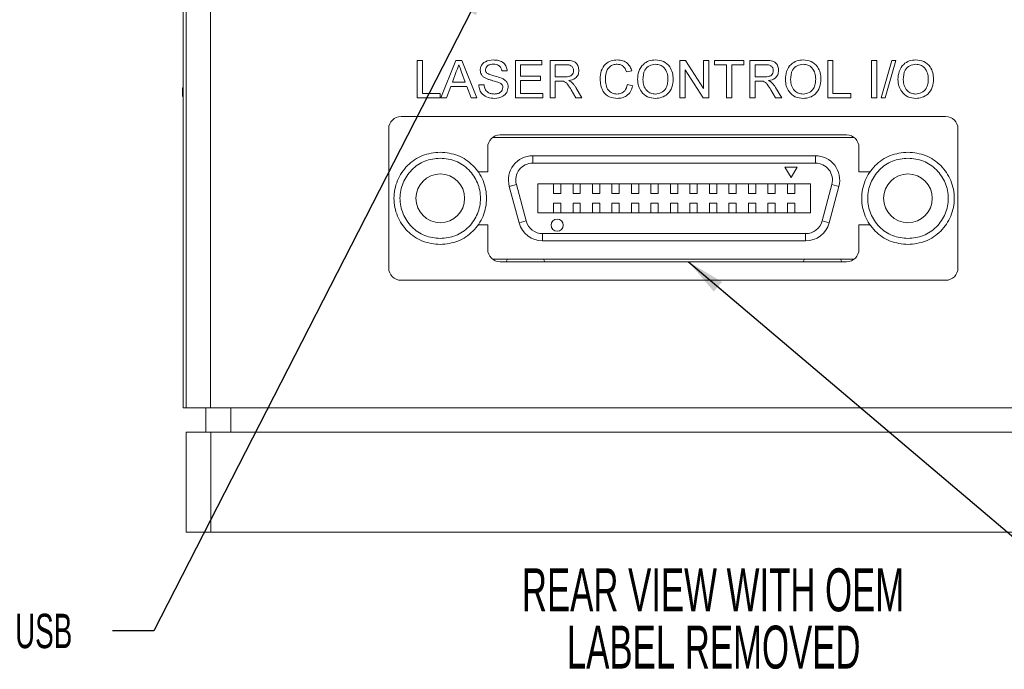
# Paper-space layout 'Sheet1' of a CAD drawing. Header units: millimetres. Extents: x 0 to 432, y 0 to 279.
# Tile 37 of 90: x 326 to 386, y 48 to 88. Entities that reach past the tile are written whole.
import ezdxf

# ---------------------------------------------------------------- set-up
doc = ezdxf.new("R2010")
doc.units = ezdxf.units.MM
doc.header["$LTSCALE"] = 0.5
doc.styles.add('SLDTEXTSTYLE0', font='TXT', dxfattribs={"width": 0.605})
doc.dimstyles.new('SLDDIMSTYLE6', dxfattribs={"dimtxt": 0, "dimasz": 2.38125, "dimexe": 0, "dimexo": 0.0625, "dimgap": 0, "dimtad": 0, "dimtih": 1, "dimtoh": 1, "dimdec": 0, "dimrnd": 1e-09, "dimzin": 0, "dimdsep": 46, "dimtxsty": 'Standard', "dimsah": 1, "dimcen": 0.09, "dimadec": 0, "dimazin": 0, "dimtfac": 2.38125, "dimtdec": 0, "dimtofl": 0, "dimtmove": 0, "dimatfit": 3, "dimfxl": 1, "dimfrac": 2, "dimtolj": 1, "dimtzin": 0, "dimarcsym": 0})

# ---------------------------------------------------------------- blocks, each defined once
blk = doc.blocks.new('SW_NOTE_5')
at = {"color": 0, "linetype": 'Continuous', "lineweight": 0, "char_height": 2.64583, "attachment_point": 2, "style": 'SLDTEXTSTYLE0'}
for s, insert in [('REAR VIEW WITH OEM', (19.637, 3.411)), ('LABEL REMOVED', (19.675, -0.117))]:
    blk.add_mtext(s, dxfattribs=dict(at, insert=insert))

psp = doc.layouts.new('Sheet1')

# ---------------------------------------------------------------- linework, layer by layer
at = {"color": 7, "linetype": 'Continuous', "lineweight": 15}
for p, q in [((335.566, 110.572), (335.566, 64.243)), ((335.757, 64.247), (335.757, 110.572)), ((337.257, 110.572), (337.257, 64.247)), ((335.566, 88.161), (335.562, 88.161)), ((335.562, 87.762), (335.566, 87.762)), ((335.566, 87.746), (335.562, 87.746)), ((335.566, 87.674), (335.562, 87.674)), ((335.566, 87.667), (335.562, 87.667)), ((335.566, 87.655), (335.562, 87.655)), ((335.566, 87.643), (335.562, 87.643)), ((335.566, 86.288), (335.562, 86.288)), ((349.983, 85.662), (350.309, 85.662)), ((349.983, 83.351), (349.983, 85.662)), ((350.309, 85.662), (350.309, 83.617)), ((351.445, 83.351), (352.363, 85.662)), ((352.363, 85.662), (352.731, 85.662)), ((352.731, 85.662), (353.648, 83.351)), ((356.029, 85.662), (357.659, 85.662)), ((356.029, 83.351), (356.029, 85.662)), ((357.659, 85.662), (357.659, 85.395)), ((358.162, 85.662), (359.165, 85.662)), ((358.162, 83.351), (358.162, 85.662)), ((366.164, 85.662), (366.508, 85.662)), ((366.164, 83.351), (366.164, 85.662)), ((366.508, 85.662), (367.616, 83.937)), ((367.616, 85.662), (367.942, 85.662)), ((367.616, 83.937), (367.616, 85.662)), ((367.942, 85.662), (367.942, 83.351)), ((368.297, 85.662), (370.105, 85.662)), ((368.297, 85.395), (368.297, 85.662)), ((370.105, 85.662), (370.105, 85.395)), ((370.461, 85.662), (371.464, 85.662)), ((370.461, 83.351), (370.461, 85.662)), ((375.261, 85.662), (375.587, 85.662)), ((375.261, 83.351), (375.261, 85.662)), ((375.587, 85.662), (375.587, 83.617)), ((377.958, 85.662), (378.284, 85.662)), ((377.958, 83.351), (377.958, 85.662)), ((378.284, 85.662), (378.284, 83.351)), ((378.551, 83.351), (379.203, 85.662)), ((379.448, 85.662), (378.796, 83.351)), ((379.203, 85.662), (379.448, 85.662)), ((352.389, 84.968), (352.152, 84.328)), ((352.941, 84.328), (352.717, 84.936)), ((355.525, 85.01), (355.199, 85.01)), ((356.355, 85.395), (356.355, 84.684)), ((357.659, 85.395), (356.355, 85.395)), ((359.177, 85.395), (358.488, 85.395)), ((358.488, 85.395), (358.488, 84.654)), ((363.2, 85.02), (362.874, 84.95)), ((366.49, 85.075), (366.49, 83.351)), ((367.597, 83.351), (366.49, 85.075)), ((369.038, 85.395), (368.297, 85.395)), ((369.038, 83.351), (369.038, 85.395)), ((369.364, 85.395), (369.364, 83.351)), ((370.105, 85.395), (369.364, 85.395)), ((371.476, 85.395), (370.787, 85.395)), ((370.787, 85.395), (370.787, 84.654)), ((352.152, 84.328), (352.941, 84.328)), ((356.355, 84.684), (357.57, 84.684)), ((356.355, 84.417), (356.355, 83.617)), ((357.57, 84.417), (356.355, 84.417)), ((357.57, 84.684), (357.57, 84.417)), ((358.488, 84.654), (359.107, 84.654)), ((358.488, 84.388), (358.488, 83.351)), ((358.822, 84.388), (358.488, 84.388)), ((370.787, 84.654), (371.406, 84.654)), ((370.787, 84.388), (370.787, 83.351)), ((371.121, 84.388), (370.787, 84.388)), ((335.528, 83.966), (335.566, 83.966)), ((335.528, 83.966), (335.528, 83.447)), ((352.054, 84.062), (351.791, 83.351)), ((353.039, 84.062), (352.054, 84.062)), ((353.302, 83.351), (353.039, 84.062)), ((353.777, 84.151), (354.102, 84.151)), ((359.756, 83.351), (359.468, 83.839)), ((359.751, 83.989), (360.13, 83.351)), ((362.934, 84.166), (363.26, 84.09)), ((372.054, 83.351), (371.766, 83.839)), ((372.049, 83.989), (372.428, 83.351)), ((351.406, 83.351), (349.983, 83.351)), ((350.309, 83.617), (351.406, 83.617)), ((351.406, 83.617), (351.406, 83.351)), ((351.791, 83.351), (351.445, 83.351)), ((353.648, 83.351), (353.302, 83.351)), ((357.718, 83.351), (356.029, 83.351)), ((356.355, 83.617), (357.718, 83.617)), ((357.718, 83.617), (357.718, 83.351)), ((358.488, 83.351), (358.162, 83.351)), ((360.13, 83.351), (359.756, 83.351)), ((366.49, 83.351), (366.164, 83.351)), ((367.942, 83.351), (367.597, 83.351)), ((369.364, 83.351), (369.038, 83.351)), ((370.787, 83.351), (370.461, 83.351)), ((372.428, 83.351), (372.054, 83.351)), ((376.684, 83.351), (375.261, 83.351)), ((375.587, 83.617), (376.684, 83.617)), ((376.684, 83.617), (376.684, 83.351)), ((378.284, 83.351), (377.958, 83.351)), ((378.796, 83.351), (378.551, 83.351)), ((382.521, 82.208), (348.993, 82.208)), ((335.562, 81.756), (335.566, 81.756)), ((348.231, 81.446), (348.231, 72.873)), ((383.283, 72.873), (383.283, 81.446)), ((354.631, 80.912), (376.883, 80.912)), ((376.425, 81.065), (355.089, 81.065)), ((354.327, 80.303), (354.327, 78.798)), ((377.187, 78.798), (377.187, 80.303)), ((357.103, 79.337), (357.103, 79.787)), ((357.103, 79.787), (374.503, 79.787)), ((374.503, 79.337), (374.503, 79.787)), ((374.503, 79.337), (357.103, 79.337)), ((372.628, 79.086), (373.378, 79.086)), ((373.003, 78.437), (372.628, 79.086)), ((373.378, 79.086), (373.003, 78.437)), ((354.327, 78.798), (353.737, 78.798)), ((377.87, 78.798), (377.187, 78.798)), ((355.655, 77.899), (356.089, 78.015)), ((356.257, 75.649), (355.655, 77.899)), ((356.089, 78.015), (356.692, 75.765)), ((357.403, 78.062), (374.203, 78.062)), ((357.403, 78.062), (357.403, 76.262)), ((358.378, 78.062), (358.378, 77.462)), ((358.828, 78.062), (358.828, 77.462)), ((359.578, 78.062), (359.578, 77.462)), ((360.028, 78.062), (360.028, 77.462)), ((360.778, 78.062), (360.778, 77.462)), ((361.228, 78.062), (361.228, 77.462)), ((361.978, 78.062), (361.978, 77.462)), ((362.428, 78.062), (362.428, 77.462)), ((363.178, 78.062), (363.178, 77.462)), ((363.628, 78.062), (363.628, 77.462)), ((364.378, 78.062), (364.378, 77.462)), ((364.828, 78.062), (364.828, 77.462)), ((365.578, 78.062), (365.578, 77.462)), ((366.028, 78.062), (366.028, 77.462)), ((366.778, 78.062), (366.778, 77.462)), ((367.228, 78.062), (367.228, 77.462)), ((367.978, 78.062), (367.978, 77.462)), ((368.428, 78.062), (368.428, 77.462)), ((369.178, 78.062), (369.178, 77.462)), ((369.628, 78.062), (369.628, 77.462)), ((370.378, 78.062), (370.378, 77.462)), ((370.828, 78.062), (370.828, 77.462)), ((371.578, 77.462), (371.578, 78.062)), ((372.028, 78.062), (372.028, 77.462)), ((372.778, 78.062), (372.778, 77.462)), ((373.228, 78.062), (373.228, 77.462)), ((374.203, 76.262), (374.203, 78.062)), ((374.915, 75.765), (375.518, 78.015)), ((375.952, 77.899), (375.349, 75.649)), ((375.518, 78.015), (375.952, 77.899)), ((358.378, 77.462), (358.828, 77.462)), ((359.578, 77.462), (360.028, 77.462)), ((360.778, 77.462), (361.228, 77.462)), ((361.978, 77.462), (362.428, 77.462)), ((363.178, 77.462), (363.628, 77.462)), ((364.378, 77.462), (364.828, 77.462)), ((365.578, 77.462), (366.028, 77.462)), ((366.778, 77.462), (367.228, 77.462)), ((367.978, 77.462), (368.428, 77.462)), ((369.178, 77.462), (369.628, 77.462)), ((370.378, 77.462), (370.828, 77.462)), ((371.578, 77.462), (372.028, 77.462)), ((372.778, 77.462), (373.228, 77.462)), ((358.828, 76.862), (358.378, 76.862)), ((358.378, 76.262), (358.378, 76.862)), ((358.828, 76.262), (358.828, 76.862)), ((359.578, 76.262), (359.578, 76.862)), ((360.028, 76.862), (359.578, 76.862)), ((360.028, 76.262), (360.028, 76.862)), ((360.778, 76.262), (360.778, 76.862)), ((361.228, 76.862), (360.778, 76.862)), ((361.228, 76.262), (361.228, 76.862)), ((362.428, 76.862), (361.978, 76.862)), ((361.978, 76.262), (361.978, 76.862)), ((362.428, 76.262), (362.428, 76.862)), ((363.178, 76.262), (363.178, 76.862)), ((363.628, 76.862), (363.178, 76.862)), ((363.628, 76.262), (363.628, 76.862)), ((364.378, 76.262), (364.378, 76.862)), ((364.828, 76.862), (364.378, 76.862)), ((364.828, 76.262), (364.828, 76.862)), ((366.028, 76.862), (365.578, 76.862)), ((365.578, 76.262), (365.578, 76.862)), ((366.028, 76.262), (366.028, 76.862)), ((366.778, 76.262), (366.778, 76.862)), ((367.228, 76.862), (366.778, 76.862)), ((367.228, 76.262), (367.228, 76.862)), ((367.978, 76.262), (367.978, 76.862)), ((368.428, 76.862), (367.978, 76.862)), ((368.428, 76.262), (368.428, 76.862)), ((369.628, 76.862), (369.178, 76.862)), ((369.178, 76.262), (369.178, 76.862)), ((369.628, 76.262), (369.628, 76.862)), ((370.378, 76.262), (370.378, 76.862)), ((370.828, 76.862), (370.378, 76.862)), ((370.828, 76.262), (370.828, 76.862)), ((371.578, 76.262), (371.578, 76.862)), ((372.028, 76.862), (371.578, 76.862)), ((372.028, 76.262), (372.028, 76.862)), ((373.228, 76.862), (372.778, 76.862)), ((372.778, 76.262), (372.778, 76.862)), ((373.228, 76.262), (373.228, 76.862)), ((374.203, 76.262), (357.403, 76.262)), ((353.734, 75.521), (354.327, 75.521)), ((354.327, 75.521), (354.327, 74.016)), ((356.257, 75.649), (356.692, 75.765)), ((374.915, 75.765), (375.349, 75.649)), ((377.187, 74.016), (377.187, 75.521)), ((377.187, 75.521), (377.873, 75.521)), ((357.706, 74.987), (373.901, 74.987)), ((357.706, 74.537), (357.706, 74.987)), ((373.901, 74.537), (373.901, 74.987)), ((373.901, 74.537), (357.706, 74.537)), ((354.625, 73.412), (376.889, 73.412)), ((357.853, 73.254), (357.767, 73.412)), ((376.141, 73.254), (376.055, 73.412)), ((355.089, 73.254), (376.425, 73.254)), ((348.993, 72.111), (382.521, 72.111)), ((335.757, 64.243), (335.566, 64.243)), ((335.757, 64.247), (335.757, 64.243)), ((337.257, 64.247), (335.757, 64.247)), ((336.976, 62.747), (336.976, 64.247)), ((337.257, 64.247), (394.257, 64.247)), ((338.5, 64.247), (338.5, 62.747)), ((335.757, 56.598), (335.757, 62.747)), ((335.757, 62.747), (337.281, 62.747)), ((337.281, 62.747), (337.281, 56.598)), ((337.281, 62.747), (394.233, 62.747)), ((337.281, 56.598), (335.757, 56.598)), ((394.233, 56.598), (337.281, 56.598))]:
    psp.add_line(p, q, dxfattribs=at)
at = {"color": 7, "linetype": 'Continuous', "lineweight": 15, "flags": 128}
for points in [[(355.552, 73.412), (355.503, 73.33), (355.466, 73.254)], [(373.84, 73.412), (373.791, 73.33), (373.754, 73.254)]]:
    psp.add_lwpolyline(points, dxfattribs=at)
at = {"color": 7, "linetype": 'Continuous', "lineweight": 15}
for centre, radius in [((351.403, 77.162), 1.5), ((380.203, 77.162), 1.5), ((358.603, 75.512), 0.375)]:
    psp.add_circle(centre, radius, dxfattribs=at)
for centre, radius, start, end in [((348.993, 81.446), 0.762, 90, 180), ((382.521, 81.446), 0.762, 0, 90), ((355.089, 80.303), 0.762, 90, 180), ((376.425, 80.303), 0.762, 0, 90), ((357.103, 78.287), 1.5, 90, 195), ((374.503, 78.287), 1.5, 345, 90), ((357.103, 78.287), 1.05, 90, 195), ((374.503, 78.287), 1.05, 345, 90), ((357.706, 76.037), 1.5, 195, 270), ((357.706, 76.037), 1.05, 195, 270), ((373.901, 76.037), 1.05, 270, 345), ((373.901, 76.037), 1.5, 270, 345), ((355.089, 74.016), 0.762, 180, 270), ((376.425, 74.016), 0.762, 270, 0), ((348.993, 72.873), 0.762, 180, 270), ((382.521, 72.873), 0.762, 270, 0)]:
    psp.add_arc(centre, radius, start, end, dxfattribs=at)
for points, knots in [([(353.865, 85.059), (353.873, 85.13), (353.889, 85.272), (354.004, 85.459), (354.254, 85.652), (354.497, 85.675), (354.668, 85.692)], [0, 0, 0, 0, 0.187029, 0.374124, 0.56114, 1, 1, 1, 1]), ([(354.668, 85.692), (354.782, 85.684), (355.011, 85.67), (355.307, 85.525), (355.488, 85.279), (355.513, 85.1), (355.525, 85.01)], [0, 0, 0, 0, 0.280797, 0.560151, 0.779877, 1, 1, 1, 1]), ([(359.165, 85.662), (359.272, 85.661), (359.484, 85.659), (359.768, 85.533), (359.915, 85.289), (359.932, 85.122), (359.94, 85.039)], [0, 0, 0, 0, 0.281671, 0.559202, 0.779411, 1, 1, 1, 1]), ([(361.244, 84.523), (361.257, 84.69), (361.282, 85.023), (361.539, 85.432), (361.917, 85.655), (362.179, 85.68), (362.309, 85.692)], [0, 0, 0, 0, 0.280492, 0.55957, 0.779615, 1, 1, 1, 1]), ([(362.309, 85.692), (362.423, 85.683), (362.649, 85.667), (362.926, 85.499), (363.112, 85.271), (363.171, 85.104), (363.2, 85.02)], [0, 0, 0, 0, 0.280081, 0.559449, 0.779549, 1, 1, 1, 1]), ([(363.556, 84.476), (363.567, 84.649), (363.59, 84.995), (363.86, 85.415), (364.246, 85.659), (364.518, 85.681), (364.654, 85.692)], [0, 0, 0, 0, 0.28057, 0.559575, 0.779561, 1, 1, 1, 1]), ([(364.654, 85.692), (364.824, 85.672), (365.164, 85.632), (365.538, 85.305), (365.722, 84.903), (365.74, 84.636), (365.749, 84.503)], [0, 0, 0, 0, 0.279564, 0.558584, 0.779087, 1, 1, 1, 1]), ([(371.464, 85.662), (371.57, 85.661), (371.782, 85.659), (372.067, 85.533), (372.214, 85.289), (372.23, 85.122), (372.239, 85.039)], [0, 0, 0, 0, 0.281671, 0.559202, 0.779411, 1, 1, 1, 1]), ([(372.654, 84.476), (372.665, 84.649), (372.688, 84.995), (372.958, 85.415), (373.343, 85.659), (373.615, 85.681), (373.752, 85.692)], [0, 0, 0, 0, 0.28057, 0.559575, 0.779561, 1, 1, 1, 1]), ([(373.752, 85.692), (373.922, 85.672), (374.262, 85.632), (374.636, 85.305), (374.82, 84.903), (374.838, 84.636), (374.847, 84.503)], [0, 0, 0, 0, 0.279564, 0.558584, 0.779087, 1, 1, 1, 1]), ([(379.588, 84.476), (379.6, 84.649), (379.622, 84.995), (379.892, 85.415), (380.278, 85.659), (380.55, 85.681), (380.686, 85.692)], [0, 0, 0, 0, 0.28057, 0.559575, 0.779561, 1, 1, 1, 1]), ([(380.686, 85.692), (380.856, 85.672), (381.196, 85.632), (381.57, 85.305), (381.754, 84.903), (381.772, 84.636), (381.781, 84.503)], [0, 0, 0, 0, 0.279564, 0.558584, 0.779087, 1, 1, 1, 1]), ([(352.547, 85.395), (352.525, 85.313), (352.485, 85.165), (352.418, 85.029), (352.389, 84.968)], [0, 0, 0, 0, 0.559915, 1, 1, 1, 1]), ([(352.717, 84.936), (352.685, 85.022), (352.628, 85.175), (352.572, 85.328), (352.547, 85.395)], [0, 0, 0, 0, 0.560002, 1, 1, 1, 1]), ([(354.207, 84.559), (354.155, 84.589), (354.051, 84.647), (353.902, 84.81), (353.879, 84.964), (353.865, 85.059)], [0, 0, 0, 0, 0.281445, 0.562273, 1, 1, 1, 1]), ([(354.681, 85.425), (354.618, 85.423), (354.492, 85.418), (354.326, 85.353), (354.212, 85.228), (354.198, 85.129), (354.191, 85.08)], [0, 0, 0, 0, 0.28129, 0.56082, 0.78068, 1, 1, 1, 1]), ([(354.191, 85.08), (354.195, 85.037), (354.202, 84.96), (354.252, 84.902), (354.274, 84.876)], [0, 0, 0, 0, 0.5596169, 1, 1, 1, 1]), ([(355.199, 85.01), (355.187, 85.079), (355.162, 85.217), (354.975, 85.406), (354.793, 85.418), (354.681, 85.425)], [0, 0, 0, 0, 0.281097, 0.560287, 1, 1, 1, 1]), ([(359.107, 84.654), (359.175, 84.656), (359.309, 84.658), (359.494, 84.723), (359.597, 84.874), (359.609, 84.979), (359.615, 85.032)], [0, 0, 0, 0, 0.2815626, 0.5602379, 0.7798719, 1, 1, 1, 1]), ([(359.615, 85.032), (359.607, 85.092), (359.593, 85.213), (359.433, 85.38), (359.274, 85.389), (359.177, 85.395)], [0, 0, 0, 0, 0.280406, 0.559981, 1, 1, 1, 1]), ([(359.94, 85.039), (359.931, 84.949), (359.912, 84.768), (359.699, 84.502), (359.468, 84.449), (359.327, 84.417)], [0, 0, 0, 0, 0.280517, 0.560502, 1, 1, 1, 1]), ([(362.294, 85.425), (362.212, 85.419), (362.049, 85.408), (361.831, 85.284), (361.606, 85), (361.585, 84.721), (361.57, 84.525)], [0, 0, 0, 0, 0.1872234, 0.3739058, 0.5607363, 1, 1, 1, 1]), ([(362.874, 84.95), (362.849, 85.022), (362.798, 85.165), (362.655, 85.33), (362.473, 85.414), (362.354, 85.421), (362.294, 85.425)], [0, 0, 0, 0, 0.280553, 0.559739, 0.779654, 1, 1, 1, 1]), ([(364.656, 85.425), (364.526, 85.408), (364.266, 85.373), (363.911, 85.023), (363.893, 84.681), (363.882, 84.472)], [0, 0, 0, 0, 0.280128, 0.559653, 1, 1, 1, 1]), ([(365.423, 84.505), (365.415, 84.631), (365.399, 84.883), (365.226, 85.201), (364.953, 85.394), (364.755, 85.415), (364.656, 85.425)], [0, 0, 0, 0, 0.280797, 0.560068, 0.779984, 1, 1, 1, 1]), ([(371.406, 84.654), (371.473, 84.656), (371.607, 84.658), (371.792, 84.723), (371.895, 84.874), (371.907, 84.979), (371.913, 85.032)], [0, 0, 0, 0, 0.281563, 0.560238, 0.779872, 1, 1, 1, 1]), ([(371.913, 85.032), (371.906, 85.092), (371.892, 85.213), (371.731, 85.38), (371.573, 85.389), (371.476, 85.395)], [0, 0, 0, 0, 0.2804059, 0.5599807, 1, 1, 1, 1]), ([(372.239, 85.039), (372.229, 84.949), (372.21, 84.768), (371.997, 84.502), (371.767, 84.449), (371.626, 84.417)], [0, 0, 0, 0, 0.280517, 0.560502, 1, 1, 1, 1]), ([(373.753, 85.425), (373.624, 85.408), (373.364, 85.373), (373.008, 85.023), (372.991, 84.681), (372.98, 84.472)], [0, 0, 0, 0, 0.2801277, 0.5596529, 1, 1, 1, 1]), ([(374.521, 84.505), (374.513, 84.631), (374.497, 84.883), (374.324, 85.201), (374.05, 85.394), (373.852, 85.415), (373.753, 85.425)], [0, 0, 0, 0, 0.280797, 0.560068, 0.779984, 1, 1, 1, 1]), ([(380.688, 85.425), (380.558, 85.408), (380.299, 85.373), (379.943, 85.023), (379.925, 84.681), (379.914, 84.472)], [0, 0, 0, 0, 0.280128, 0.559653, 1, 1, 1, 1]), ([(381.455, 84.505), (381.447, 84.631), (381.431, 84.883), (381.258, 85.201), (380.985, 85.394), (380.787, 85.415), (380.688, 85.425)], [0, 0, 0, 0, 0.2807967, 0.5600682, 0.779984, 1, 1, 1, 1]), ([(355.012, 84.303), (354.921, 84.332), (354.77, 84.381), (354.557, 84.434), (354.378, 84.486), (354.264, 84.535), (354.207, 84.559)], [0, 0, 0, 0, 0.339939, 0.560025, 0.780082, 1, 1, 1, 1]), ([(354.274, 84.876), (354.354, 84.834), (354.513, 84.749), (354.83, 84.686), (355.049, 84.611), (355.183, 84.566)], [0, 0, 0, 0, 0.278733, 0.559363, 1, 1, 1, 1]), ([(355.258, 83.991), (355.255, 84.031), (355.247, 84.11), (355.162, 84.232), (355.069, 84.276), (355.012, 84.303)], [0, 0, 0, 0, 0.280089, 0.55997, 1, 1, 1, 1]), ([(355.183, 84.566), (355.244, 84.535), (355.367, 84.473), (355.499, 84.331), (355.573, 84.168), (355.581, 84.06), (355.584, 84.007)], [0, 0, 0, 0, 0.2803713, 0.5599089, 0.7798589, 1, 1, 1, 1]), ([(358.983, 84.377), (358.953, 84.381), (358.9, 84.388), (358.846, 84.388), (358.822, 84.388)], [0, 0, 0, 0, 0.559853, 1, 1, 1, 1]), ([(359.468, 83.839), (359.397, 83.957), (359.298, 84.121), (359.137, 84.317), (359.034, 84.357), (358.983, 84.377)], [0, 0, 0, 0, 0.56088, 0.780729, 1, 1, 1, 1]), ([(359.327, 84.417), (359.363, 84.4), (359.427, 84.368), (359.483, 84.323), (359.507, 84.303)], [0, 0, 0, 0, 0.56012, 1, 1, 1, 1]), ([(359.507, 84.303), (359.559, 84.249), (359.651, 84.153), (359.72, 84.039), (359.751, 83.989)], [0, 0, 0, 0, 0.559794, 1, 1, 1, 1]), ([(362.316, 83.321), (362.143, 83.334), (361.797, 83.359), (361.432, 83.71), (361.273, 84.122), (361.254, 84.39), (361.244, 84.523)], [0, 0, 0, 0, 0.279955, 0.558088, 0.778912, 1, 1, 1, 1]), ([(361.57, 84.525), (361.577, 84.401), (361.59, 84.153), (361.724, 83.821), (361.993, 83.622), (362.188, 83.599), (362.285, 83.588)], [0, 0, 0, 0, 0.281245, 0.5607156, 0.780138, 1, 1, 1, 1]), ([(364.652, 83.321), (364.485, 83.34), (364.152, 83.378), (363.782, 83.694), (363.59, 84.084), (363.567, 84.345), (363.556, 84.476)], [0, 0, 0, 0, 0.2796, 0.558765, 0.77931, 1, 1, 1, 1]), ([(363.882, 84.472), (363.89, 84.348), (363.905, 84.102), (364.092, 83.8), (364.36, 83.615), (364.554, 83.597), (364.651, 83.588)], [0, 0, 0, 0, 0.280657, 0.559885, 0.779849, 1, 1, 1, 1]), ([(364.651, 83.588), (364.778, 83.604), (365.031, 83.636), (365.294, 83.901), (365.409, 84.207), (365.418, 84.406), (365.423, 84.505)], [0, 0, 0, 0, 0.2791, 0.558192, 0.778806, 1, 1, 1, 1]), ([(365.749, 84.503), (365.734, 84.333), (365.705, 83.995), (365.436, 83.584), (365.051, 83.36), (364.785, 83.334), (364.652, 83.321)], [0, 0, 0, 0, 0.280353, 0.559502, 0.779635, 1, 1, 1, 1]), ([(371.281, 84.377), (371.251, 84.381), (371.198, 84.388), (371.144, 84.388), (371.121, 84.388)], [0, 0, 0, 0, 0.5598527, 1, 1, 1, 1]), ([(371.766, 83.839), (371.695, 83.957), (371.596, 84.121), (371.435, 84.317), (371.333, 84.357), (371.281, 84.377)], [0, 0, 0, 0, 0.56088, 0.780729, 1, 1, 1, 1]), ([(371.626, 84.417), (371.662, 84.4), (371.725, 84.368), (371.781, 84.323), (371.805, 84.303)], [0, 0, 0, 0, 0.56012, 1, 1, 1, 1]), ([(371.805, 84.303), (371.857, 84.249), (371.949, 84.153), (372.018, 84.039), (372.049, 83.989)], [0, 0, 0, 0, 0.559794, 1, 1, 1, 1]), ([(373.75, 83.321), (373.583, 83.34), (373.249, 83.378), (372.88, 83.694), (372.688, 84.084), (372.665, 84.345), (372.654, 84.476)], [0, 0, 0, 0, 0.2796, 0.558765, 0.77931, 1, 1, 1, 1]), ([(372.98, 84.472), (372.987, 84.348), (373.003, 84.102), (373.19, 83.8), (373.458, 83.615), (373.652, 83.597), (373.749, 83.588)], [0, 0, 0, 0, 0.280657, 0.559885, 0.779849, 1, 1, 1, 1]), ([(373.749, 83.588), (373.876, 83.604), (374.129, 83.636), (374.392, 83.901), (374.507, 84.207), (374.516, 84.406), (374.521, 84.505)], [0, 0, 0, 0, 0.2791, 0.558192, 0.778806, 1, 1, 1, 1]), ([(374.847, 84.503), (374.832, 84.333), (374.803, 83.995), (374.534, 83.584), (374.148, 83.36), (373.883, 83.334), (373.75, 83.321)], [0, 0, 0, 0, 0.280353, 0.559502, 0.779635, 1, 1, 1, 1]), ([(380.685, 83.321), (380.518, 83.34), (380.184, 83.378), (379.814, 83.694), (379.622, 84.084), (379.6, 84.345), (379.588, 84.476)], [0, 0, 0, 0, 0.2796, 0.5587653, 0.7793103, 1, 1, 1, 1]), ([(379.914, 84.472), (379.922, 84.348), (379.938, 84.102), (380.124, 83.8), (380.392, 83.615), (380.586, 83.597), (380.683, 83.588)], [0, 0, 0, 0, 0.280657, 0.559885, 0.779849, 1, 1, 1, 1]), ([(380.683, 83.588), (380.81, 83.604), (381.064, 83.636), (381.326, 83.901), (381.441, 84.207), (381.45, 84.406), (381.455, 84.505)], [0, 0, 0, 0, 0.2791, 0.558192, 0.778806, 1, 1, 1, 1]), ([(381.781, 84.503), (381.766, 84.333), (381.737, 83.995), (381.468, 83.584), (381.083, 83.36), (380.817, 83.334), (380.685, 83.321)], [0, 0, 0, 0, 0.280353, 0.559502, 0.779635, 1, 1, 1, 1]), ([(354.745, 83.321), (354.61, 83.328), (354.341, 83.341), (354.003, 83.535), (353.813, 83.835), (353.789, 84.045), (353.777, 84.151)], [0, 0, 0, 0, 0.2808135, 0.5595629, 0.7796198, 1, 1, 1, 1]), ([(354.102, 84.151), (354.116, 84.062), (354.142, 83.887), (354.313, 83.695), (354.523, 83.602), (354.661, 83.592), (354.73, 83.588)], [0, 0, 0, 0, 0.280632, 0.558674, 0.779197, 1, 1, 1, 1]), ([(354.73, 83.588), (354.8, 83.592), (354.938, 83.601), (355.117, 83.686), (355.235, 83.828), (355.25, 83.937), (355.258, 83.991)], [0, 0, 0, 0, 0.280917, 0.560813, 0.780502, 1, 1, 1, 1]), ([(355.584, 84.007), (355.566, 83.894), (355.529, 83.669), (355.215, 83.375), (354.923, 83.341), (354.745, 83.321)], [0, 0, 0, 0, 0.279942, 0.56008, 1, 1, 1, 1]), ([(362.285, 83.588), (362.374, 83.596), (362.552, 83.613), (362.822, 83.81), (362.891, 84.031), (362.934, 84.166)], [0, 0, 0, 0, 0.280711, 0.560905, 1, 1, 1, 1]), ([(363.26, 84.09), (363.221, 83.972), (363.145, 83.736), (362.901, 83.478), (362.608, 83.34), (362.413, 83.327), (362.316, 83.321)], [0, 0, 0, 0, 0.280256, 0.559546, 0.779589, 1, 1, 1, 1])]:
    psp.add_open_spline(points, degree=3, knots=knots, dxfattribs=at)
for points in [[(351.403, 74.312), (351.03, 74.355), (350.284, 74.44), (349.336, 75.099), (348.702, 76.041), (348.479, 77.162), (348.702, 78.282), (349.336, 79.224), (350.284, 79.883), (351.03, 79.969), (351.403, 80.012)], [(351.403, 74.683), (351.079, 74.72), (350.43, 74.795), (349.605, 75.368), (349.054, 76.187), (348.86, 77.162), (349.054, 78.136), (349.605, 78.955), (350.43, 79.529), (351.079, 79.603), (351.403, 79.64)], [(351.403, 80.012), (351.776, 79.969), (352.522, 79.883), (353.471, 79.224), (354.105, 78.282), (354.328, 77.162), (354.105, 76.041), (353.471, 75.099), (352.522, 74.44), (351.776, 74.355), (351.403, 74.312)], [(351.403, 79.64), (351.728, 79.603), (352.377, 79.529), (353.202, 78.955), (353.753, 78.136), (353.947, 77.162), (353.753, 76.187), (353.202, 75.368), (352.377, 74.795), (351.728, 74.72), (351.403, 74.683)], [(380.203, 74.312), (379.83, 74.355), (379.084, 74.44), (378.136, 75.099), (377.502, 76.041), (377.279, 77.162), (377.502, 78.282), (378.136, 79.224), (379.084, 79.883), (379.83, 79.969), (380.203, 80.012)], [(380.203, 74.683), (379.879, 74.72), (379.23, 74.795), (378.405, 75.368), (377.854, 76.187), (377.66, 77.162), (377.854, 78.136), (378.405, 78.955), (379.23, 79.529), (379.879, 79.603), (380.203, 79.64)], [(380.203, 80.012), (380.576, 79.969), (381.322, 79.883), (382.271, 79.224), (382.905, 78.282), (383.128, 77.162), (382.905, 76.041), (382.271, 75.099), (381.322, 74.44), (380.576, 74.355), (380.203, 74.312)], [(380.203, 79.64), (380.528, 79.603), (381.177, 79.529), (382.002, 78.955), (382.553, 78.136), (382.747, 77.162), (382.553, 76.187), (382.002, 75.368), (381.177, 74.795), (380.528, 74.72), (380.203, 74.683)]]:
    psp.add_open_spline(points, degree=3, dxfattribs=at)

# ---------------------------------------------------------------- block references
at = {"color": 7, "linetype": 'Continuous', "lineweight": 0}
psp.add_blockref('SW_NOTE_5', (348.566, 50.949), dxfattribs=at)

# ---------------------------------------------------------------- texts
at = {"color": 7, "linetype": 'Continuous', "lineweight": 0, "insert": (325.224, 51.561), "char_height": 2.1167, "attachment_point": 1, "style": 'SLDTEXTSTYLE0'}
psp.add_mtext('USB', dxfattribs=at)

# ---------------------------------------------------------------- leaders
at = {"color": 7, "linetype": 'Continuous', "lineweight": 0}
for points in [[(354.343, 90.749), (333.768, 50.507), (331.228, 50.507)], [(366.685, 73.254), (393.436, 50.557), (395.976, 50.557)]]:
    psp.add_leader(points, dimstyle='SLDDIMSTYLE6', dxfattribs=at)

doc.saveas('drawing.dxf')
